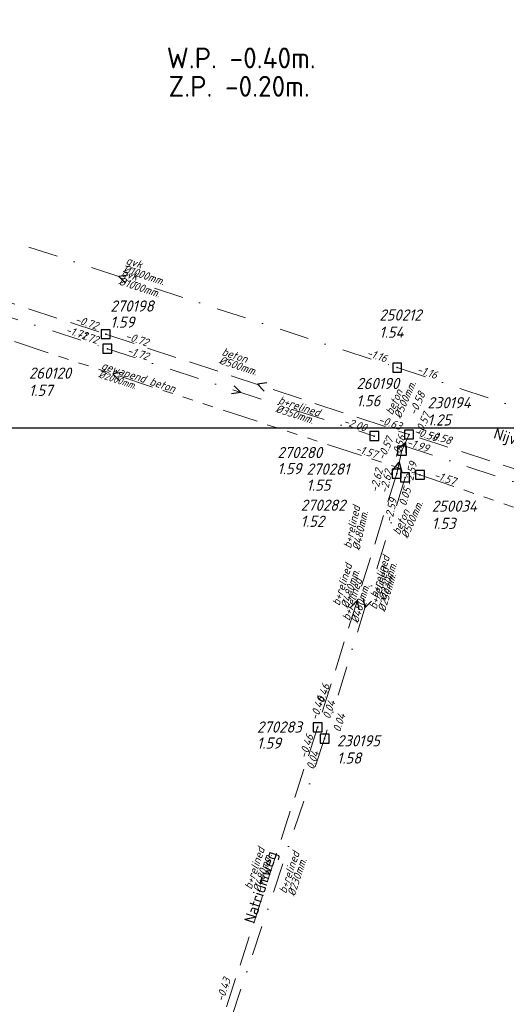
# Model space of a CAD drawing. Header units: metres. Extents: x 152202 to 157341, y 461610 to 468701.
# Tile 59 of 238: x 153371 to 153453, y 464297 to 464463. Entities that reach past the tile are written whole.
import ezdxf
from ezdxf.enums import TextEntityAlignment as Align

# ---------------------------------------------------------------- set-up
doc = ezdxf.new("R2010")
doc.units = ezdxf.units.M
doc.header["$PDMODE"] = 64
doc.header["$PDSIZE"] = 1.5
for name, pattern in [('RI-GWA', [18.45, 6, -1.8, 1.75, -1.8, 1.75, -1.8, 1.75, -1.8]), ('RI-HWA', [7.4, 5, -2.4]), ('RI-VWA', [11, 5, -3, 0, -3])]:
    doc.linetypes.add(name, pattern=pattern)
doc.layers.get('0').update_dxf_attribs({"linetype": 'CONTINUOUS'})
doc.layers.get('DEFPOINTS').update_dxf_attribs({"linetype": 'CONTINUOUS'})
for name, color, linetype, lineweight in [('B-OI-RI-GWA-MATERIAAL-T18', 10, 'CONTINUOUS', 18), ('B-OI-RI-GWA-PUTDEKSELHOOGTE-T25', 10, 'CONTINUOUS', 25), ('B-OI-RI-GWA_BOB-T18', 10, 'CONTINUOUS', 18), ('B-OI-RI-GWA_DIAMETER-T18', 10, 'CONTINUOUS', 18), ('B-OI-RI-GWA_PUTNUMMER-T18', 10, 'CONTINUOUS', 18), ('B-OI-RI-GWA_RIOOLPUT-S', 10, 'CONTINUOUS', 25), ('B-OI-RI-GWA_TRANSPORTLEIDING-G', 10, 'RI-GWA', 18), ('B-OI-RI-GWA_TRANSPORTLEIDING_BETON_2000-G', 10, 'RI-GWA', 18), ('B-OI-RI-HWA-BOB-T18', 150, 'CONTINUOUS', 18), ('B-OI-RI-HWA-MATERIAAL-T18', 150, 'CONTINUOUS', 18), ('B-OI-RI-HWA-PUTDEKSELHOOGTE-T25', 150, 'CONTINUOUS', 25), ('B-OI-RI-HWA-PUTNUMMER-T25', 150, 'CONTINUOUS', 25), ('B-OI-RI-HWA_DIAMETER-T18', 150, 'CONTINUOUS', 18), ('B-OI-RI-HWA_RIOOLPUT-S', 150, 'CONTINUOUS', 25), ('B-OI-RI-HWA_TRANSPORTLEIDING-G', 150, 'RI-HWA', 18), ('B-OI-RI-HWA_TRANSPORTLEIDING_BETON_500-G', 150, 'RI-HWA', 18), ('B-OI-RI-HWA_TRANSPORTLEIDING_BETON_600-G', 150, 'RI-HWA', 18), ('B-OI-RI-STROOMRICHTING-S', 252, 'CONTINUOUS', 25), ('B-OI-RI-VWA-BOB-T18', 34, 'CONTINUOUS', 18), ('B-OI-RI-VWA-DIAMETER-T18', 34, 'CONTINUOUS', 18), ('B-OI-RI-VWA-MATERIAAL-T18', 34, 'CONTINUOUS', 18), ('B-OI-RI-VWA_PUTDEKSELHOOGTE-T25', 34, 'CONTINUOUS', 25), ('B-OI-RI-VWA_PUTNUMMER-T25', 34, 'CONTINUOUS', 25), ('B-OI-RI-VWA_RIOOLPUT-S', 34, 'CONTINUOUS', 25), ('B-OI-RI-VWA_TRANSPORTLEIDING-G', 34, 'RI-VWA', 18), ('B-OI-RI-VWA_TRANSPORTLEIDING_BETON_250-G', 34, 'RI-VWA', 18), ('B-OI-RI-VWA_TRANSPORTLEIDING_BETON_400-G', 34, 'RI-VWA', 18), ('B-OI-RI-VWA_TRANSPORTLEIDING_GVK_1000-G', 34, 'RI-VWA', 18), ('B-OI-WH-WATERPEIL-T35', 3, 'CONTINUOUS', 35), ('B-RO-OG-TOPOGRAFIE-T18', 2, 'CONTINUOUS', 18)]:
    doc.layers.add(name, color=color, linetype=linetype, lineweight=lineweight)
for name, color, linetype in [('gemengd', 10, 'CONTINUOUS'), ('gs dwa', 34, 'CONTINUOUS'), ('gs rwa', 150, 'CONTINUOUS')]:
    doc.layers.add(name, color=color, linetype=linetype)
doc.styles.add('NLCS-ISO-M200-T18', font='NLCS-ISO.ttf', dxfattribs={"height": 360})
doc.styles.add('NLCS-ISO-M500-T18_CURSIEF', font='NLCS-ISO.ttf', dxfattribs={"oblique": 15, "height": 0.9})
doc.styles.add('NLCS-ISO-M750-T18_CURSIEF', font='NLCS-ISO.ttf', dxfattribs={"oblique": 15, "height": 1.35})
doc.styles.add('NLCS-ISO-M750-T25_CURSIEF', font='NLCS-ISO.ttf', dxfattribs={"oblique": 15, "height": 1.875})
doc.styles.add('NLCS-ISO-M750-T35', font='NLCS-ISO.ttf', dxfattribs={"height": 2.625})

# ---------------------------------------------------------------- blocks, each defined once
blk = doc.blocks.new('ACMAP_ANN_TEMPLATE_hwa-diam')
at = {"style": 'NLCS-ISO-M750-T18_CURSIEF', "oblique": 15}
blk.add_attdef('hwa-diam', (-3.7, -1.3), '', height=1.35, dxfattribs=at)
blk = doc.blocks.new('ACMAP_ANN_TEMPLATE_hwa-materiaal')
at = {"style": 'NLCS-ISO-M750-T18_CURSIEF', "oblique": 15}
blk.add_attdef('hwa-mat', (-3.7, 0.2), '', height=1.35, dxfattribs=at)
blk = doc.blocks.new('ACMAP_ANN_TEMPLATE_hwa-nap-l')
at = {"style": 'NLCS-ISO-M750-T18_CURSIEF', "oblique": 15}
blk.add_attdef('hwa-nap-l', (3.3, 0.2), '', height=1.35, dxfattribs=at)
blk = doc.blocks.new('ACMAP_ANN_TEMPLATE_hwa-nap-r')
at = {"style": 'NLCS-ISO-M750-T18_CURSIEF', "oblique": 15}
blk.add_attdef('hwa-nap-r', (-5.6, 0.2), '', height=1.35, dxfattribs=at)
blk = doc.blocks.new('ACMAP_ANN_TEMPLATE_vwa-diam')
at = {"style": 'NLCS-ISO-M750-T18_CURSIEF', "oblique": 15}
blk.add_attdef('vwa-diam', (0.3, -1.3), '', height=1.35, dxfattribs=at)
blk = doc.blocks.new('ACMAP_ANN_TEMPLATE_vwa-materiaal')
at = {"style": 'NLCS-ISO-M750-T18_CURSIEF', "oblique": 15}
blk.add_attdef('vwa-mat', (0.3, 0.2), '', height=1.35, dxfattribs=at)
blk = doc.blocks.new('ACMAP_ANN_TEMPLATE_vwa-nap-l')
at = {"style": 'NLCS-ISO-M750-T18_CURSIEF', "oblique": 15}
blk.add_attdef('vwa-nap-l', (3.3, 0.2), '', height=1.35, dxfattribs=at)
blk = doc.blocks.new('ACMAP_ANN_TEMPLATE_vwa-nap-r')
at = {"style": 'NLCS-ISO-M750-T18_CURSIEF', "oblique": 15}
blk.add_attdef('vwa-nap-r', (-5.6, 0.2), '', height=1.35, dxfattribs=at)
blk = doc.blocks.new('ACMAP_ANN_TEMPLATE_gwa-diam')
at = {"style": 'NLCS-ISO-M500-T18_CURSIEF', "oblique": 15}
blk.add_attdef('gwa-diam', (-2.2, -1.3), '', height=1.2, dxfattribs=at)
blk = doc.blocks.new('ACMAP_ANN_TEMPLATE_gwa-materiaal')
at = {"style": 'NLCS-ISO-M750-T18_CURSIEF', "oblique": 15}
blk.add_attdef('gwa-mat', (-2.2, 0.2), '', height=1.35, dxfattribs=at)
blk = doc.blocks.new('ACMAP_ANN_TEMPLATE_gwa-nap-l')
at = {"style": 'NLCS-ISO-M750-T18_CURSIEF', "oblique": 15}
blk.add_attdef('gwa-nap-l', (2.3, 0.2), '', height=1.35, dxfattribs=at)
blk = doc.blocks.new('ACMAP_ANN_TEMPLATE_gwa-nap-r')
at = {"style": 'NLCS-ISO-M750-T18_CURSIEF', "oblique": 15}
blk.add_attdef('gwa-nap-r', (-5.6, 0.2), '', height=1.35, dxfattribs=at)
blk = doc.blocks.new('ACMAP_ANN_TEMPLATE_hwa-puth')
at = {"color": 0, "linetype": 'ByBlock', "style": 'NLCS-ISO-M750-T25_CURSIEF', "oblique": 15}
blk.add_attdef('hwa-puth', (-9, -6.8), '', height=1.88, dxfattribs=at)
blk = doc.blocks.new('ACMAP_ANN_TEMPLATE_hwa-putnr')
at = {"color": 0, "linetype": 'ByBlock', "style": 'NLCS-ISO-M750-T25_CURSIEF', "oblique": 15}
blk.add_attdef('hwa-putnr', (-9, -4.1), '', height=1.88, dxfattribs=at)
blk = doc.blocks.new('ACMAP_ANN_TEMPLATE_gwa-puth')
at = {"style": 'NLCS-ISO-M750-T25_CURSIEF', "oblique": 15}
blk.add_attdef('gwa-puth', (3, -5), '', height=1.88, dxfattribs=at)
blk = doc.blocks.new('ACMAP_ANN_TEMPLATE_gwa-putnr')
at = {"style": 'NLCS-ISO-M750-T25_CURSIEF', "oblique": 15}
blk.add_attdef('gwa-putnr', (3, -2.1), '', height=1.88, dxfattribs=at)
blk = doc.blocks.new('ACMAP_ANN_TEMPLATE_vwa-puth')
at = {"style": 'NLCS-ISO-M750-T25_CURSIEF', "oblique": 15}
blk.add_attdef('vwa-puth', (-3, 5), '', height=1.88, dxfattribs=at)
blk = doc.blocks.new('ACMAP_ANN_TEMPLATE_vwa-putnr')
at = {"style": 'NLCS-ISO-M750-T25_CURSIEF', "oblique": 15}
blk.add_attdef('vaw-putnr', (-3, 7.9), '', height=1.88, dxfattribs=at)

msp = doc.modelspace()

# ---------------------------------------------------------------- linework, layer by layer
at = {"layer": 'B-OI-RI-GWA_RIOOLPUT-S', "transparency": 33554623}
msp.add_point((153438.47, 464386.37), dxfattribs=at)
at = {"layer": 'B-OI-RI-GWA_TRANSPORTLEIDING-G'}
for p, q in [((153335.3, 464420.27), (153438.47, 464386.37)), ((153438.47, 464386.37), (153540.33, 464351.18))]:
    msp.add_line(p, q, dxfattribs=at)
at = {"layer": 'B-OI-RI-GWA_TRANSPORTLEIDING-G', "flags": 128}
for points in [[(153335.3, 464420.27), (153438.47, 464386.37)], [(153438.47, 464386.37), (153540.33, 464351.18)]]:
    msp.add_lwpolyline(points, dxfattribs=at)
at = {"layer": 'B-OI-RI-GWA_TRANSPORTLEIDING_BETON_2000-G'}
for points in [[(153335.3, 464420.27), (153438.47, 464386.37)], [(153438.47, 464386.37), (153540.33, 464351.18)]]:
    msp.add_lwpolyline(points, dxfattribs=at)
at = {"layer": 'B-OI-RI-HWA_RIOOLPUT-S'}
for p in [(153385.71, 464410), (153436.64, 464393.15), (153435.44, 464390.44), (153434.58, 464386.58), (153421.28, 464343.94)]:
    msp.add_point(p, dxfattribs=at)
at = {"layer": 'B-OI-RI-HWA_TRANSPORTLEIDING-G'}
for p, q in [((153330.57, 464428.15), (153385.71, 464410)), ((153385.71, 464410), (153436.64, 464393.15)), ((153436.64, 464393.15), (153435.44, 464390.44)), ((153492.39, 464374.94), (153436.64, 464393.15)), ((153435.44, 464390.44), (153434.58, 464386.58)), ((153434.58, 464386.58), (153421.28, 464343.94))]:
    msp.add_line(p, q, dxfattribs=at)
at = {"layer": 'B-OI-RI-HWA_TRANSPORTLEIDING-G', "flags": 128}
for points in [[(153330.57, 464428.15), (153385.71, 464410)], [(153385.71, 464410), (153436.64, 464393.15)], [(153436.64, 464393.15), (153435.44, 464390.44)], [(153492.39, 464374.94), (153436.64, 464393.15)], [(153435.44, 464390.44), (153434.58, 464386.58)], [(153434.58, 464386.58), (153421.28, 464343.94)], [(153421.28, 464343.94), (153405.68, 464296.09)]]:
    msp.add_lwpolyline(points, dxfattribs=at)
at = {"layer": 'B-OI-RI-HWA_TRANSPORTLEIDING_BETON_500-G'}
for points in [[(153330.57, 464428.15), (153385.71, 464410)], [(153385.71, 464410), (153436.64, 464393.15)], [(153436.64, 464393.15), (153435.44, 464390.44)], [(153435.44, 464390.44), (153434.58, 464386.58)], [(153434.58, 464386.58), (153421.28, 464343.94)], [(153421.28, 464343.94), (153405.68, 464296.09)]]:
    msp.add_lwpolyline(points, dxfattribs=at)
at = {"layer": 'B-OI-RI-HWA_TRANSPORTLEIDING_BETON_600-G'}
msp.add_lwpolyline([(153492.39, 464374.94), (153436.64, 464393.15)], dxfattribs=at)
at = {"layer": 'B-OI-RI-STROOMRICHTING-S'}
for points in [[(153389.48, 464419.93), (153387.89, 464419.7), (153389.03, 464418.56)], [(153388.48, 464403.55), (153386.89, 464403.32), (153388.03, 464402.19)], [(153407.25, 464401.35), (153408.39, 464400.22), (153406.8, 464399.98)], [(153412.77, 464401.81), (153411.17, 464401.58), (153412.32, 464400.44)], [(153434.7, 464390.68), (153436.04, 464391.8), (153436.12, 464390.05)], [(153433.91, 464387.16), (153435.01, 464388.51), (153435.43, 464386.82)], [(153426.81, 464364.1), (153427.93, 464365.26), (153428.19, 464363.67)], [(153428.96, 464365.59), (153429.23, 464364.01), (153430.34, 464365.17)]]:
    msp.add_lwpolyline(points, dxfattribs=at)
at = {"layer": 'B-OI-RI-VWA_RIOOLPUT-S'}
for p in [(153385.98, 464407.56), (153434.65, 464404.39), (153430.8, 464392.88), (153435.98, 464385.95), (153422.47, 464342.06)]:
    msp.add_point(p, dxfattribs=at)
at = {"layer": 'B-OI-RI-VWA_TRANSPORTLEIDING-G'}
for p, q in [((153341.13, 464435), (153434.65, 464404.39)), ((153334.54, 464424.26), (153385.98, 464407.56)), ((153385.98, 464407.56), (153430.8, 464392.88)), ((153434.65, 464404.39), (153541.45, 464368.88)), ((153493.31, 464372.41), (153430.8, 464392.88)), ((153435.98, 464385.95), (153422.47, 464342.06))]:
    msp.add_line(p, q, dxfattribs=at)
at = {"layer": 'B-OI-RI-VWA_TRANSPORTLEIDING-G', "flags": 128}
for points in [[(153341.13, 464435), (153434.65, 464404.39)], [(153334.54, 464424.26), (153385.98, 464407.56)], [(153385.98, 464407.56), (153430.8, 464392.88)], [(153434.65, 464404.39), (153541.45, 464368.88)], [(153493.31, 464372.41), (153430.8, 464392.88)], [(153435.98, 464385.95), (153422.47, 464342.06)], [(153422.47, 464342.06), (153405.92, 464292.52)]]:
    msp.add_lwpolyline(points, dxfattribs=at)
at = {"layer": 'B-OI-RI-VWA_TRANSPORTLEIDING_BETON_250-G'}
for points in [[(153435.98, 464385.95), (153422.47, 464342.06)], [(153422.47, 464342.06), (153405.92, 464292.52)]]:
    msp.add_lwpolyline(points, dxfattribs=at)
at = {"layer": 'B-OI-RI-VWA_TRANSPORTLEIDING_BETON_400-G'}
for points in [[(153334.54, 464424.26), (153385.98, 464407.56)], [(153385.98, 464407.56), (153430.8, 464392.88)], [(153493.31, 464372.41), (153430.8, 464392.88)]]:
    msp.add_lwpolyline(points, dxfattribs=at)
at = {"layer": 'B-OI-RI-VWA_TRANSPORTLEIDING_GVK_1000-G'}
for points in [[(153341.13, 464435), (153434.65, 464404.39)], [(153434.65, 464404.39), (153541.45, 464368.88)]]:
    msp.add_lwpolyline(points, dxfattribs=at)
at = {"layer": 'DEFPOINTS', "flags": 128}
msp.add_lwpolyline([(153455.279, 464633.805), (153450.849, 464633.507), (153415.71, 464633.507), (153265.71, 464633.507), (153265.71, 464456.506), (153265.71, 464394.258), (153455.279, 464394.258)], close=True, dxfattribs=at)
msp.add_lwpolyline([(153455.279, 464633.805), (153450.849, 464633.507), (153415.71, 464633.507), (153265.71, 464633.507), (153265.71, 464456.506), (153265.71, 464394.258), (153455.279, 464394.258)], close=True, dxfattribs=at)
at = {"layer": 'gemengd'}
msp.add_point((153438.47, 464386.37), dxfattribs=at)
msp.add_point((153438.47, 464386.37), dxfattribs=at)
at = {"layer": 'gs dwa'}
for p in [(153385.98, 464407.56), (153385.98, 464407.56), (153434.65, 464404.39), (153434.65, 464404.39), (153430.8, 464392.88), (153430.8, 464392.88), (153435.98, 464385.95), (153435.98, 464385.95), (153422.47, 464342.06), (153422.47, 464342.06)]:
    msp.add_point(p, dxfattribs=at)
at = {"layer": 'gs rwa'}
for p in [(153385.71, 464410), (153385.71, 464410), (153436.64, 464393.15), (153436.64, 464393.15), (153435.44, 464390.44), (153435.44, 464390.44), (153434.58, 464386.58), (153434.58, 464386.58), (153421.28, 464343.94), (153421.28, 464343.94)]:
    msp.add_point(p, dxfattribs=at)

# ---------------------------------------------------------------- block references
at = {"layer": 'B-OI-RI-GWA-MATERIAAL-T18', "transparency": 33554623}
ref = msp.add_blockref('ACMAP_ANN_TEMPLATE_gwa-materiaal', (153386.885, 464403.32), dxfattribs=dict(at, rotation=341.8103098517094))
ref.add_attrib('gwa-mat', 'gewapend beton', (153384.857, 464404.197), dxfattribs={"layer": '0', "color": 0, "linetype": 'ByBlock', "height": 1.35, "rotation": 341.81031, "style": 'NLCS-ISO-M750-T18_CURSIEF', "oblique": 15})
at = {"layer": 'B-OI-RI-GWA-PUTDEKSELHOOGTE-T25', "transparency": 33554623}
ref = msp.add_blockref('ACMAP_ANN_TEMPLATE_gwa-puth', (153437.466, 464382.28), dxfattribs=at)
ref.add_attrib('gwa-puth', '1.53', (153440.466, 464377.28), dxfattribs={"layer": '0', "color": 0, "linetype": 'ByBlock', "height": 1.875, "style": 'NLCS-ISO-M750-T25_CURSIEF', "oblique": 15})
at = {"layer": 'B-OI-RI-GWA_BOB-T18', "transparency": 33554623}
ref = msp.add_blockref('ACMAP_ANN_TEMPLATE_gwa-nap-r', (153432.778, 464388.313), dxfattribs=dict(at, rotation=341.8103098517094))
ref.add_attrib('gwa-nap-r', '-1.57', (153427.52, 464390.251), dxfattribs={"layer": '0', "color": 0, "linetype": 'ByBlock', "height": 1.35, "rotation": 341.81031, "style": 'NLCS-ISO-M750-T18_CURSIEF', "oblique": 15})
ref = msp.add_blockref('ACMAP_ANN_TEMPLATE_gwa-nap-l', (153438.47, 464386.37), dxfattribs=dict(at, rotation=340.9412904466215))
ref.add_attrib('gwa-nap-l', '-1.57', (153440.709, 464385.808), dxfattribs={"layer": '0', "color": 0, "linetype": 'ByBlock', "height": 1.35, "rotation": 340.94129, "style": 'NLCS-ISO-M750-T18_CURSIEF', "oblique": 15})
at = {"layer": 'B-OI-RI-GWA_DIAMETER-T18', "transparency": 33554623}
ref = msp.add_blockref('ACMAP_ANN_TEMPLATE_gwa-diam', (153386.885, 464403.32), dxfattribs=dict(at, rotation=341.8103098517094))
ref.add_attrib('gwa-diam', '%%c2000mm.', (153384.389, 464402.772), dxfattribs={"layer": '0', "color": 0, "linetype": 'ByBlock', "height": 1.2, "rotation": 341.81031, "style": 'NLCS-ISO-M500-T18_CURSIEF', "oblique": 15})
at = {"layer": 'B-OI-RI-GWA_PUTNUMMER-T18', "transparency": 33554623}
ref = msp.add_blockref('ACMAP_ANN_TEMPLATE_gwa-putnr', (153437.466, 464382.28), dxfattribs=at)
ref.add_attrib('gwa-putnr', '250034', (153440.466, 464380.18), dxfattribs={"layer": '0', "color": 0, "linetype": 'ByBlock', "height": 1.875, "style": 'NLCS-ISO-M750-T25_CURSIEF', "oblique": 15})
at = {"layer": 'B-OI-RI-HWA-BOB-T18'}
ref = msp.add_blockref('ACMAP_ANN_TEMPLATE_hwa-nap-r', (153385.71, 464410), dxfattribs=dict(at, rotation=341.7804126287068))
ref.add_attrib('hwa-nap-r', '-0.72', (153380.453, 464411.941), dxfattribs={"layer": '0', "color": 0, "linetype": 'ByBlock', "height": 1.35, "rotation": 341.78041, "style": 'NLCS-ISO-M750-T18_CURSIEF', "oblique": 15})
for name, p, rotation, values in [('ACMAP_ANN_TEMPLATE_hwa-nap-r', (153385.71, 464410), 341.7804126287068, {'hwa-nap-r': '-0.72'}), ('ACMAP_ANN_TEMPLATE_hwa-nap-l', (153385.71, 464410), 341.693395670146, {'hwa-nap-l': '-0.72'}), ('ACMAP_ANN_TEMPLATE_hwa-nap-l', (153436.64, 464393.15), 66.11602523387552, {'hwa-nap-l': '-0.58'}), ('ACMAP_ANN_TEMPLATE_hwa-nap-r', (153436.64, 464393.15), 341.693395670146, {'hwa-nap-r': '-0.63'}), ('ACMAP_ANN_TEMPLATE_hwa-nap-r', (153441.131, 464397.835), 66.11602523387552, {'hwa-nap-r': '-0.57'}), ('ACMAP_ANN_TEMPLATE_hwa-nap-r', (153444.962, 464390.757), 341.9110583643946, {'hwa-nap-r': '-0.58'}), ('ACMAP_ANN_TEMPLATE_hwa-nap-l', (153430.88, 464380.087), 77.43976290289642, {'hwa-nap-l': '-2.62'}), ('ACMAP_ANN_TEMPLATE_hwa-nap-r', (153435.188, 464383.746), 77.43976290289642, {'hwa-nap-r': '-2.59'}), ('ACMAP_ANN_TEMPLATE_hwa-nap-l', (153421.28, 464343.94), 71.94305743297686, {'hwa-nap-l': '-0.46'}), ('ACMAP_ANN_TEMPLATE_hwa-nap-r', (153421.28, 464343.94), 72.67658453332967, {'hwa-nap-r': '-0.46'}), ('ACMAP_ANN_TEMPLATE_hwa-nap-r', (153407.404, 464303.033), 71.94305743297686, {'hwa-nap-r': '-0.43'})]:
    msp.add_blockref(name, p, dxfattribs=dict(at, rotation=rotation)).add_auto_attribs(values)
ref = msp.add_blockref('ACMAP_ANN_TEMPLATE_hwa-nap-l', (153385.71, 464410), dxfattribs=dict(at, rotation=341.693395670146))
ref.add_attrib('hwa-nap-l', '-0.72', (153388.906, 464409.153), dxfattribs={"layer": '0', "color": 0, "linetype": 'ByBlock', "height": 1.35, "rotation": 341.6934, "style": 'NLCS-ISO-M750-T18_CURSIEF', "oblique": 15})
ref = msp.add_blockref('ACMAP_ANN_TEMPLATE_hwa-nap-r', (153436.64, 464393.15), dxfattribs=dict(at, rotation=341.693395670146))
ref.add_attrib('hwa-nap-r', '-0.63', (153431.386, 464395.099), dxfattribs={"layer": '0', "color": 0, "linetype": 'ByBlock', "height": 1.35, "rotation": 341.6934, "style": 'NLCS-ISO-M750-T18_CURSIEF', "oblique": 15})
ref = msp.add_blockref('ACMAP_ANN_TEMPLATE_hwa-nap-r', (153442.65, 464391.236), dxfattribs=dict(at, rotation=341.9110583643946))
ref.add_attrib('hwa-nap-r', '-0.58', (153437.389, 464393.165), dxfattribs={"layer": '0', "color": 0, "linetype": 'ByBlock', "height": 1.35, "rotation": 341.91106, "style": 'NLCS-ISO-M750-T18_CURSIEF', "oblique": 15})
ref = msp.add_blockref('ACMAP_ANN_TEMPLATE_hwa-nap-r', (153434.909, 464393.737), dxfattribs=dict(at, rotation=66.11602523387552))
ref.add_attrib('hwa-nap-r', '-0.57', (153432.459, 464388.697), dxfattribs={"layer": '0', "color": 0, "linetype": 'ByBlock', "height": 1.35, "rotation": 66.11603, "style": 'NLCS-ISO-M750-T18_CURSIEF', "oblique": 15})
ref = msp.add_blockref('ACMAP_ANN_TEMPLATE_hwa-nap-l', (153434.107, 464385.782), dxfattribs=dict(at, rotation=72.67658453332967))
ref.add_attrib('hwa-nap-l', '-0.56', (153434.898, 464388.992), dxfattribs={"layer": '0', "color": 0, "linetype": 'ByBlock', "height": 1.35, "rotation": 72.67658, "style": 'NLCS-ISO-M750-T18_CURSIEF', "oblique": 15})
ref = msp.add_blockref('ACMAP_ANN_TEMPLATE_hwa-nap-r', (153438.56, 464389.874), dxfattribs=dict(at, rotation=77.43976290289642))
ref.add_attrib('hwa-nap-r', '-2.59', (153437.147, 464384.451), dxfattribs={"layer": '0', "color": 0, "linetype": 'ByBlock', "height": 1.35, "rotation": 77.43976, "style": 'NLCS-ISO-M750-T18_CURSIEF', "oblique": 15})
ref = msp.add_blockref('ACMAP_ANN_TEMPLATE_hwa-nap-l', (153432.485, 464379.92), dxfattribs=dict(at, rotation=77.43976290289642))
ref.add_attrib('hwa-nap-l', '-2.62', (153433.007, 464383.185), dxfattribs={"layer": '0', "color": 0, "linetype": 'ByBlock', "height": 1.35, "rotation": 77.43976, "style": 'NLCS-ISO-M750-T18_CURSIEF', "oblique": 15})
ref = msp.add_blockref('ACMAP_ANN_TEMPLATE_hwa-nap-r', (153423.126, 464350.297), dxfattribs=dict(at, rotation=72.67658453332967))
ref.add_attrib('hwa-nap-r', '-0.46', (153421.267, 464345.011), dxfattribs={"layer": '0', "color": 0, "linetype": 'ByBlock', "height": 1.35, "rotation": 72.67658, "style": 'NLCS-ISO-M750-T18_CURSIEF', "oblique": 15})
at = {"layer": 'B-OI-RI-HWA-MATERIAAL-T18'}
for p, rotation, values in [((153408.545, 464405.162), 341.693395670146, {'hwa-mat': 'beton'}), ((153435.53, 464399.631), 66.11602523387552, {'hwa-mat': 'beton'}), ((153427.884, 464377.495), 77.43976290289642, {'hwa-mat': 'b+relined'}), ((153426.245, 464367.76), 72.67658453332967, {'hwa-mat': 'b+relined'}), ((153411.528, 464320.078), 71.94305743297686, {'hwa-mat': 'b+relined'})]:
    msp.add_blockref('ACMAP_ANN_TEMPLATE_hwa-materiaal', p, dxfattribs=dict(at, rotation=rotation)).add_auto_attribs(values)
ref = msp.add_blockref('ACMAP_ANN_TEMPLATE_hwa-materiaal', (153436.7, 464379.483), dxfattribs=dict(at, rotation=66.11602523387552))
ref.add_attrib('hwa-mat', 'beton', (153435.019, 464376.181), dxfattribs={"layer": '0', "color": 0, "linetype": 'ByBlock', "height": 1.35, "rotation": 66.11603, "style": 'NLCS-ISO-M750-T18_CURSIEF', "oblique": 15})
ref = msp.add_blockref('ACMAP_ANN_TEMPLATE_hwa-materiaal', (153427.93, 464365.26), dxfattribs=dict(at, rotation=72.67658453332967))
ref.add_attrib('hwa-mat', 'b+relined', (153426.637, 464361.787), dxfattribs={"layer": '0', "color": 0, "linetype": 'ByBlock', "height": 1.35, "rotation": 72.67658, "style": 'NLCS-ISO-M750-T18_CURSIEF', "oblique": 15})
at = {"layer": 'B-OI-RI-HWA-PUTDEKSELHOOGTE-T25'}
for p, values in [((153395.477, 464417.891), {'hwa-puth': '1.59'}), ((153423.526, 464393.273), {'hwa-puth': '1.59'}), ((153428.421, 464390.502), {'hwa-puth': '1.55'}), ((153427.438, 464384.427), {'hwa-puth': '1.52'}), ((153420.095, 464347.163), {'hwa-puth': '1.59'})]:
    msp.add_blockref('ACMAP_ANN_TEMPLATE_hwa-puth', p, dxfattribs=at).add_auto_attribs(values)
at = {"layer": 'B-OI-RI-HWA-PUTNUMMER-T25'}
for p, values in [((153395.477, 464417.891), {'hwa-putnr': '270198'}), ((153423.526, 464393.273), {'hwa-putnr': '270280'}), ((153428.421, 464390.502), {'hwa-putnr': '270281'}), ((153427.438, 464384.427), {'hwa-putnr': '270282'}), ((153420.095, 464347.163), {'hwa-putnr': '270283'})]:
    msp.add_blockref('ACMAP_ANN_TEMPLATE_hwa-putnr', p, dxfattribs=at).add_auto_attribs(values)
at = {"layer": 'B-OI-RI-HWA_DIAMETER-T18'}
for p, rotation, values in [((153408.545, 464405.162), 341.693395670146, {'hwa-diam': '%%c500mm.'}), ((153435.53, 464399.631), 66.11602523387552, {'hwa-diam': '%%c500mm.'}), ((153427.884, 464377.495), 77.43976290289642, {'hwa-diam': '%%c480mm.'}), ((153426.245, 464367.76), 72.67658453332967, {'hwa-diam': '%%c480mm.'}), ((153411.528, 464320.078), 71.94305743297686, {'hwa-diam': '%%c480mm.'})]:
    msp.add_blockref('ACMAP_ANN_TEMPLATE_hwa-diam', p, dxfattribs=dict(at, rotation=rotation)).add_auto_attribs(values)
ref = msp.add_blockref('ACMAP_ANN_TEMPLATE_hwa-diam', (153436.7, 464379.483), dxfattribs=dict(at, rotation=66.11602523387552))
ref.add_attrib('hwa-diam', '%%c500mm.', (153436.39, 464375.574), dxfattribs={"layer": '0', "color": 0, "linetype": 'ByBlock', "height": 1.35, "rotation": 66.11603, "style": 'NLCS-ISO-M750-T18_CURSIEF', "oblique": 15})
ref = msp.add_blockref('ACMAP_ANN_TEMPLATE_hwa-diam', (153427.93, 464365.26), dxfattribs=dict(at, rotation=72.67658453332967))
ref.add_attrib('hwa-diam', '%%c480mm.', (153428.069, 464361.341), dxfattribs={"layer": '0', "color": 0, "linetype": 'ByBlock', "height": 1.35, "rotation": 72.67658, "style": 'NLCS-ISO-M750-T18_CURSIEF', "oblique": 15})
at = {"layer": 'B-OI-RI-VWA-BOB-T18'}
for name, p, rotation, values in [('ACMAP_ANN_TEMPLATE_vwa-nap-r', (153384.116, 464408.252), 342.0139739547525, {'vwa-nap-r': '-1.72'}), ('ACMAP_ANN_TEMPLATE_vwa-nap-l', (153385.98, 464407.56), 341.8647045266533, {'vwa-nap-l': '-1.72'}), ('ACMAP_ANN_TEMPLATE_vwa-nap-r', (153434.65, 464404.39), 341.8762280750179, {'vwa-nap-r': '-1.16'}), ('ACMAP_ANN_TEMPLATE_vwa-nap-l', (153434.65, 464404.39), 341.6085168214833, {'vwa-nap-l': '-1.16'}), ('ACMAP_ANN_TEMPLATE_vwa-nap-l', (153435.358, 464377.833), 72.89084989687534, {'vwa-nap-l': '0.05'}), ('ACMAP_ANN_TEMPLATE_vwa-nap-l', (153422.47, 464342.06), 71.52689331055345, {'vwa-nap-l': '0.04'}), ('ACMAP_ANN_TEMPLATE_vwa-nap-r', (153422.47, 464342.06), 72.89084989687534, {'vwa-nap-r': '0.04'})]:
    msp.add_blockref(name, p, dxfattribs=dict(at, rotation=rotation)).add_auto_attribs(values)
ref = msp.add_blockref('ACMAP_ANN_TEMPLATE_vwa-nap-r', (153385.98, 464407.56), dxfattribs=dict(at, rotation=342.0139739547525))
ref.add_attrib('vwa-nap-r', '-1.72', (153380.715, 464409.479), dxfattribs={"layer": '0', "color": 0, "linetype": 'ByBlock', "height": 1.35, "rotation": 342.01397, "style": 'NLCS-ISO-M750-T18_CURSIEF', "oblique": 15})
ref = msp.add_blockref('ACMAP_ANN_TEMPLATE_vwa-nap-l', (153385.98, 464407.56), dxfattribs=dict(at, rotation=341.8647045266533))
ref.add_attrib('vwa-nap-l', '-1.72', (153389.178, 464406.723), dxfattribs={"layer": '0', "color": 0, "linetype": 'ByBlock', "height": 1.35, "rotation": 341.8647, "style": 'NLCS-ISO-M750-T18_CURSIEF', "oblique": 15})
ref = msp.add_blockref('ACMAP_ANN_TEMPLATE_vwa-nap-r', (153434.65, 464404.39), dxfattribs=dict(at, rotation=341.8762280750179))
ref.add_attrib('vwa-nap-r', '-1.16', (153429.39, 464406.322), dxfattribs={"layer": '0', "color": 0, "linetype": 'ByBlock', "height": 1.35, "rotation": 341.87623, "style": 'NLCS-ISO-M750-T18_CURSIEF', "oblique": 15})
ref = msp.add_blockref('ACMAP_ANN_TEMPLATE_vwa-nap-l', (153434.65, 464404.39), dxfattribs=dict(at, rotation=341.6085168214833))
ref.add_attrib('vwa-nap-l', '-1.16', (153437.845, 464403.539), dxfattribs={"layer": '0', "color": 0, "linetype": 'ByBlock', "height": 1.35, "rotation": 341.60852, "style": 'NLCS-ISO-M750-T18_CURSIEF', "oblique": 15})
ref = msp.add_blockref('ACMAP_ANN_TEMPLATE_vwa-nap-r', (153430.8, 464392.88), dxfattribs=dict(at, rotation=341.8680548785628))
ref.add_attrib('vwa-nap-r', '-2.00', (153425.54, 464394.813), dxfattribs={"layer": '0', "color": 0, "linetype": 'ByBlock', "height": 1.35, "rotation": 341.86805, "style": 'NLCS-ISO-M750-T18_CURSIEF', "oblique": 15})
ref = msp.add_blockref('ACMAP_ANN_TEMPLATE_vwa-nap-r', (153441.388, 464389.374), dxfattribs=dict(at, rotation=341.8647045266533))
ref.add_attrib('vwa-nap-r', '-1.99', (153436.129, 464391.307), dxfattribs={"layer": '0', "color": 0, "linetype": 'ByBlock', "height": 1.35, "rotation": 341.8647, "style": 'NLCS-ISO-M750-T18_CURSIEF', "oblique": 15})
ref = msp.add_blockref('ACMAP_ANN_TEMPLATE_vwa-nap-r', (153426.925, 464348.354), dxfattribs=dict(at, rotation=72.89084989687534))
ref.add_attrib('vwa-nap-r', '0.04', (153425.086, 464343.061), dxfattribs={"layer": '0', "color": 0, "linetype": 'ByBlock', "height": 1.35, "rotation": 72.89085, "style": 'NLCS-ISO-M750-T18_CURSIEF', "oblique": 15})
at = {"layer": 'B-OI-RI-VWA-DIAMETER-T18'}
for p, rotation, values in [((153388.634, 464421.753), 341.8762280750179, {'vwa-diam': '%%c1000mm.'}), ((153431.268, 464363.342), 72.89084989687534, {'vwa-diam': '%%c230mm.'}), ((153416.084, 464315.591), 71.52689331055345, {'vwa-diam': '%%c230mm.'})]:
    msp.add_blockref('ACMAP_ANN_TEMPLATE_vwa-diam', p, dxfattribs=dict(at, rotation=rotation)).add_auto_attribs(values)
ref = msp.add_blockref('ACMAP_ANN_TEMPLATE_vwa-diam', (153387.89, 464419.695), dxfattribs=dict(at, rotation=341.8762280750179))
ref.add_attrib('vwa-diam', '%%c1000mm.', (153387.771, 464418.366), dxfattribs={"layer": '0', "color": 0, "linetype": 'ByBlock', "height": 1.35, "rotation": 341.87623, "style": 'NLCS-ISO-M750-T18_CURSIEF', "oblique": 15})
ref = msp.add_blockref('ACMAP_ANN_TEMPLATE_vwa-diam', (153414.232, 464398.284), dxfattribs=dict(at, rotation=341.8647045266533))
ref.add_attrib('vwa-diam', '%%c350mm.', (153414.112, 464396.955), dxfattribs={"layer": '0', "color": 0, "linetype": 'ByBlock', "height": 1.35, "rotation": 341.8647, "style": 'NLCS-ISO-M750-T18_CURSIEF', "oblique": 15})
ref = msp.add_blockref('ACMAP_ANN_TEMPLATE_vwa-diam', (153431.396, 464365.267), dxfattribs=dict(at, rotation=72.89084989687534))
ref.add_attrib('vwa-diam', '%%c230mm.', (153432.727, 464365.171), dxfattribs={"layer": '0', "color": 0, "linetype": 'ByBlock', "height": 1.35, "rotation": 72.89085, "style": 'NLCS-ISO-M750-T18_CURSIEF', "oblique": 15})
at = {"layer": 'B-OI-RI-VWA-MATERIAAL-T18'}
for p, rotation, values in [((153388.634, 464421.753), 341.8762280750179, {'vwa-mat': 'gvk'}), ((153431.268, 464363.342), 72.89084989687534, {'vwa-mat': 'b+relined'}), ((153416.084, 464315.591), 71.52689331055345, {'vwa-mat': 'b+relined'})]:
    msp.add_blockref('ACMAP_ANN_TEMPLATE_vwa-materiaal', p, dxfattribs=dict(at, rotation=rotation)).add_auto_attribs(values)
ref = msp.add_blockref('ACMAP_ANN_TEMPLATE_vwa-materiaal', (153387.89, 464419.695), dxfattribs=dict(at, rotation=341.8762280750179))
ref.add_attrib('vwa-mat', 'gvk', (153388.237, 464419.792), dxfattribs={"layer": '0', "color": 0, "linetype": 'ByBlock', "height": 1.35, "rotation": 341.87623, "style": 'NLCS-ISO-M750-T18_CURSIEF', "oblique": 15})
ref = msp.add_blockref('ACMAP_ANN_TEMPLATE_vwa-materiaal', (153414.232, 464398.284), dxfattribs=dict(at, rotation=341.8647045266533))
ref.add_attrib('vwa-mat', 'b+relined', (153414.579, 464398.381), dxfattribs={"layer": '0', "color": 0, "linetype": 'ByBlock', "height": 1.35, "rotation": 341.8647, "style": 'NLCS-ISO-M750-T18_CURSIEF', "oblique": 15})
ref = msp.add_blockref('ACMAP_ANN_TEMPLATE_vwa-materiaal', (153431.396, 464365.267), dxfattribs=dict(at, rotation=72.89084989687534))
ref.add_attrib('vwa-mat', 'b+relined', (153431.294, 464365.613), dxfattribs={"layer": '0', "color": 0, "linetype": 'ByBlock', "height": 1.35, "rotation": 72.89085, "style": 'NLCS-ISO-M750-T18_CURSIEF', "oblique": 15})
at = {"layer": 'B-OI-RI-VWA_PUTDEKSELHOOGTE-T25'}
ref = msp.add_blockref('ACMAP_ANN_TEMPLATE_vwa-puth', (153434.65, 464404.39), dxfattribs=at)
ref.add_attrib('vwa-puth', '1.54', (153431.65, 464409.39), dxfattribs={"layer": '0', "color": 0, "linetype": 'ByBlock', "height": 1.875, "style": 'NLCS-ISO-M750-T25_CURSIEF', "oblique": 15})
ref = msp.add_blockref('ACMAP_ANN_TEMPLATE_vwa-puth', (153375.802, 464394.628), dxfattribs=at)
ref.add_attrib('vwa-puth', '1.57', (153372.802, 464399.628), dxfattribs={"layer": '0', "color": 0, "linetype": 'ByBlock', "height": 1.875, "style": 'NLCS-ISO-M750-T25_CURSIEF', "oblique": 15})
ref = msp.add_blockref('ACMAP_ANN_TEMPLATE_vwa-puth', (153430.8, 464392.88), dxfattribs=at)
ref.add_attrib('vwa-puth', '1.56', (153427.8, 464397.88), dxfattribs={"layer": '0', "color": 0, "linetype": 'ByBlock', "height": 1.875, "style": 'NLCS-ISO-M750-T25_CURSIEF', "oblique": 15})
ref = msp.add_blockref('ACMAP_ANN_TEMPLATE_vwa-puth', (153442.739, 464389.654), dxfattribs=at)
ref.add_attrib('vwa-puth', '1.25', (153439.739, 464394.654), dxfattribs={"layer": '0', "color": 0, "linetype": 'ByBlock', "height": 1.875, "style": 'NLCS-ISO-M750-T25_CURSIEF', "oblique": 15})
ref = msp.add_blockref('ACMAP_ANN_TEMPLATE_vwa-puth', (153427.539, 464332.853), dxfattribs=at)
ref.add_attrib('vwa-puth', '1.58', (153424.539, 464337.853), dxfattribs={"layer": '0', "color": 0, "linetype": 'ByBlock', "height": 1.875, "style": 'NLCS-ISO-M750-T25_CURSIEF', "oblique": 15})
at = {"layer": 'B-OI-RI-VWA_PUTNUMMER-T25'}
ref = msp.add_blockref('ACMAP_ANN_TEMPLATE_vwa-putnr', (153434.65, 464404.39), dxfattribs=at)
ref.add_attrib('vaw-putnr', '250212', (153431.65, 464412.29), dxfattribs={"layer": '0', "color": 0, "linetype": 'ByBlock', "height": 1.875, "style": 'NLCS-ISO-M750-T25_CURSIEF', "oblique": 15})
ref = msp.add_blockref('ACMAP_ANN_TEMPLATE_vwa-putnr', (153375.802, 464394.628), dxfattribs=at)
ref.add_attrib('vaw-putnr', '260120', (153372.802, 464402.528), dxfattribs={"layer": '0', "color": 0, "linetype": 'ByBlock', "height": 1.875, "style": 'NLCS-ISO-M750-T25_CURSIEF', "oblique": 15})
ref = msp.add_blockref('ACMAP_ANN_TEMPLATE_vwa-putnr', (153430.8, 464392.88), dxfattribs=at)
ref.add_attrib('vaw-putnr', '260190', (153427.8, 464400.78), dxfattribs={"layer": '0', "color": 0, "linetype": 'ByBlock', "height": 1.875, "style": 'NLCS-ISO-M750-T25_CURSIEF', "oblique": 15})
ref = msp.add_blockref('ACMAP_ANN_TEMPLATE_vwa-putnr', (153442.739, 464389.654), dxfattribs=at)
ref.add_attrib('vaw-putnr', '230194', (153439.739, 464397.554), dxfattribs={"layer": '0', "color": 0, "linetype": 'ByBlock', "height": 1.875, "style": 'NLCS-ISO-M750-T25_CURSIEF', "oblique": 15})
ref = msp.add_blockref('ACMAP_ANN_TEMPLATE_vwa-putnr', (153427.539, 464332.853), dxfattribs=at)
ref.add_attrib('vaw-putnr', '230195', (153424.539, 464340.753), dxfattribs={"layer": '0', "color": 0, "linetype": 'ByBlock', "height": 1.875, "style": 'NLCS-ISO-M750-T25_CURSIEF', "oblique": 15})

# ---------------------------------------------------------------- texts
at = {"layer": 'B-OI-WH-WATERPEIL-T35', "style": 'NLCS-ISO-M750-T35'}
for s, p in [('W.P. -0.40m.', (153395.938, 464454.662)), ('Z.P. -0.20m.', (153396.256, 464449.894))]:
    msp.add_text(s, height=3.5, dxfattribs=at).set_placement(p)
at = {"layer": 'B-RO-OG-TOPOGRAFIE-T18', "style": 'NLCS-ISO-M200-T18'}
for s, rotation, p in [('Nijverheidsweg-Noord', 341.8, (153462.273, 464389.444)), ('Natriumweg', 72.1, (153411.97, 464317.028))]:
    msp.add_text(s, height=1.875, rotation=rotation, dxfattribs=at).set_placement(p, align=Align.MIDDLE)

doc.saveas('drawing.dxf')
